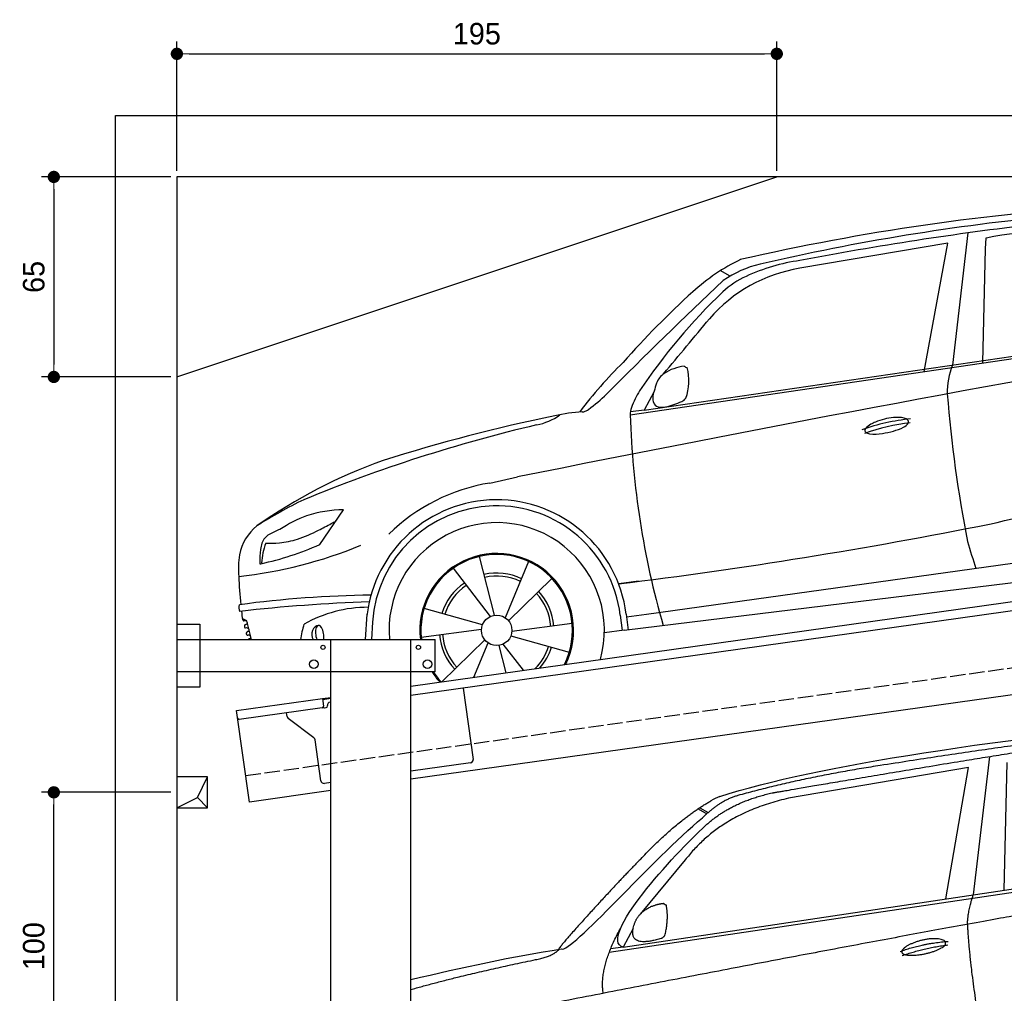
# Model space of a CAD drawing. Extents: x 13 to 6414, y 0 to 5751.
# Tile 2 of 3: x 13 to 3214, y 2587 to 5751. Entities that reach past the tile are written whole.
import ezdxf

# ---------------------------------------------------------------- set-up
doc = ezdxf.new("R2010")
doc.units = 0
doc.header["$LTSCALE"] = 10
doc.header["$MEASUREMENT"] = 0
doc.linetypes.add('GEN3', pattern=[6.25, 5, -1.25])
doc.layers.get('0').update_dxf_attribs({"linetype": 'CONTINUOUS'})
doc.layers.get('DEFPOINTS').update_dxf_attribs({"linetype": 'CONTINUOUS'})
for name, color, linetype in [('3', 6, 'GEN3'), ('BREAKTHROUGH', 1, 'CONTINUOUS'), ('CAR', 1, 'CONTINUOUS')]:
    doc.layers.add(name, color=color, linetype=linetype)
doc.layers.add('AM_0', color=7, linetype='CONTINUOUS', lineweight=30)
doc.layers.add('AM_5', color=3, linetype='CONTINUOUS', lineweight=15)
doc.dimstyles.new('KLAUS_DXF', dxfattribs={"dimscale": 20, "dimtxt": 3.5, "dimasz": 2, "dimexe": 2, "dimexo": 1, "dimgap": 1.5, "dimtad": 1, "dimlfac": 0.1, "dimdsep": 46, "dimtxsty": 'STANDARD', "dimblk": 'DOT', "dimcen": 2, "dimclrd": 256, "dimclre": 256, "dimclrt": 2, "dimadec": 0, "dimazin": 0, "dimtfac": 1, "dimtmove": 2, "dimatfit": 3, "dimfxl": 1, "dimtolj": 1, "dimarcsym": 0})

# ---------------------------------------------------------------- blocks, each defined once
blk = doc.blocks.new('_DOT')
at = {"color": 0, "linetype": 'ByBlock'}
blk.add_line((-0.5, 0), (-1, 0), dxfattribs=at)
at = {"color": 0, "linetype": 'ByBlock', "const_width": 0.5}
blk.add_lwpolyline([(-0.25, 0, 1), (0.25, 0, 1)], format="xyb", close=True, dxfattribs=at)
blk = doc.blocks.new('*D5')
at = {"layer": 'AM_5', "lineweight": -2, "transparency": 16777216}
for p, q in [((524.1, 5260), (524.1, 5680)), ((2474.1, 5260), (2474.1, 5680)), ((564.1, 5640), (2434.1, 5640))]:
    blk.add_line(p, q, dxfattribs=at)
at = {"layer": 'DEFPOINTS', "color": 0, "transparency": 16777216}
for p in [(2474.1, 5640), (524.1, 5240), (2474.1, 5240)]:
    blk.add_point(p, dxfattribs=at)
at = {"layer": 'AM_5', "lineweight": -2, "transparency": 16777216, "xscale": 40, "yscale": 40, "zscale": 40, "rotation": 180}
blk.add_blockref('_DOT', (524.1, 5640), dxfattribs=at)
at = {"layer": 'AM_5', "lineweight": -2, "transparency": 16777216, "xscale": 40, "yscale": 40, "zscale": 40}
blk.add_blockref('_DOT', (2474.1, 5640), dxfattribs=at)
at = {"layer": 'AM_5', "color": 2, "transparency": 16777216, "insert": (1499.1, 5705), "char_height": 70, "attachment_point": 5}
blk.add_mtext('\\A1;195', dxfattribs=at)
blk = doc.blocks.new('*D7')
at = {"layer": 'AM_5', "lineweight": -2, "transparency": 16777216}
for p, q in [((504.1, 5240), (84.1, 5240)), ((124.1, 5200), (124.1, 4630)), ((504.1, 4590), (84.1, 4590))]:
    blk.add_line(p, q, dxfattribs=at)
at = {"layer": 'DEFPOINTS', "color": 0, "transparency": 16777216}
for p in [(524.1, 5240), (124.1, 4590), (524.1, 4590)]:
    blk.add_point(p, dxfattribs=at)
at = {"layer": 'AM_5', "lineweight": -2, "transparency": 16777216, "xscale": 40, "yscale": 40, "zscale": 40}
for p, rotation in [((124.1, 5240), 90), ((124.1, 4590), 270)]:
    blk.add_blockref('_DOT', p, dxfattribs=dict(at, rotation=rotation))
at = {"layer": 'AM_5', "color": 2, "transparency": 16777216, "insert": (59.1, 4915), "char_height": 70, "attachment_point": 5, "rotation": 90}
blk.add_mtext('\\A1;65', dxfattribs=at)
blk = doc.blocks.new('*D10')
at = {"layer": 'AM_5', "lineweight": -2, "transparency": 16777216}
for p, q in [((504.1, 3240), (84.1, 3240)), ((124.1, 2280), (124.1, 3200)), ((5804.1, 2240), (84.1, 2240))]:
    blk.add_line(p, q, dxfattribs=at)
at = {"layer": 'DEFPOINTS', "color": 0, "transparency": 16777216}
for p in [(124.1, 3240), (524.1, 3240), (5824.1, 2240)]:
    blk.add_point(p, dxfattribs=at)
at = {"layer": 'AM_5', "lineweight": -2, "transparency": 16777216, "xscale": 40, "yscale": 40, "zscale": 40}
for p, rotation in [((124.1, 3240), 90), ((124.1, 2240), 270)]:
    blk.add_blockref('_DOT', p, dxfattribs=dict(at, rotation=rotation))
at = {"layer": 'AM_5', "color": 2, "transparency": 16777216, "insert": (59.1, 2740), "char_height": 70, "attachment_point": 5, "rotation": 90}
blk.add_mtext('\\A1;100', dxfattribs=at)
blk = doc.blocks.new('car_150')
at = {"layer": 'CAR'}
for p, q in [((12096.6, 1708.3), (11989, 1268.4)), ((12024, 1680.6), (11430.7, 1652.9)), ((11899, 1265.9), (12024, 1680.6)), ((12090.6, 1271.1), (12150.5, 1682.1)), ((11135.2, 1654.5), (11161.3, 1635)), ((11141, 1657.4), (11166.4, 1638.4)), ((11073.9, 1494.7), (10907.2, 1337.8)), ((10878.7, 1293.9), (10839.1, 1237.2)), ((10839.1, 1237.2), (12874.8, 1292.4)), ((10792.4, 1227), (12873.3, 1279.9)), ((10839.1, 1237.2), (10797.9, 1237.1))]:
    blk.add_line(p, q, dxfattribs=at)
blk.add_arc((11252.1, 1516.2), 174.5, 103.8736, 114.54, dxfattribs=at)
for points, degree in [([(11210.2, 1685.6), (11542.9, 1749.4), (12105.1, 1762), (12930.5, 1747.4)], 3), ([(12704.3, 1733.1), (12355.7, 1743.2), (11740.1, 1722.1)], 2), ([(11740.1, 1722.1), (11497.4, 1715.5), (11268.8, 1681.6)], 2), ([(10930.4, 1515.2), (11065.6, 1627.8), (11179.6, 1674.9)], 2), ([(11268.8, 1681.6), (11213.7, 1673.9), (11145.7, 1624)], 2), ([(11152.7, 1597.4), (11243.5, 1663), (11380.1, 1676.4)], 2), ([(11430.7, 1652.9), (11206.1, 1629.9), (11073.9, 1494.7)], 2), ([(10638.9, 1256.3), (10666.6, 1238), (10970.1, 1510.3), (11145.7, 1624)], 3), ([(10839.1, 1237.2), (10755.1, 1275), (11042.6, 1519.1), (11152.7, 1597.4)], 3), ([(10930.4, 1515.2), (10850.9, 1452.6), (10750.8, 1366.4), (10624.3, 1257.8), (10630.3, 1256.1)], 4), ([(10886.5, 1311.8), (10902.2, 1342.5), (10944.6, 1357.7)], 2), ([(10944.6, 1357.7), (10973.1, 1364.2), (10986, 1363.3)], 2), ([(10978.5, 1259), (10998.5, 1312.5), (10994.7, 1357.3)], 2), ([(10986, 1363.3), (10992.2, 1357.4), (10994.7, 1357.3)], 2), ([(10756.8, 1096.7), (10752.3, 1180.2), (10838, 1299.8)], 2), ([(10965.2, 1251), (10843.5, 1229), (10886.5, 1311.8)], 2), ([(10140.7, 1216.8), (10314.3, 1236.6), (10479.5, 1251.5), (10638.9, 1256.3)], 3), ([(10551.6, 1232.1), (10606.6, 1235.5), (10630, 1255)], 2), ([(10965.2, 1251), (10971.1, 1252.9), (10978.5, 1259)], 2), ([(11959.5, 1175.6), (11961.8, 1206.7), (11989, 1268.4)], 2), ([(10136.8, 1184.9), (10312.9, 1212.3), (10551.6, 1232.1)], 2), ([(12866.3, 1222.8), (11949.2, 1183.9), (10404.4, 1071.4)], 2), ([(11966.3, 684.4), (11947.2, 997.3), (11959.5, 1175.6)], 2), ([(11730.9, 1114.3), (11806, 1132.5), (11889.6, 1128.1)], 2), ([(11736.2, 1100.5), (11810, 1116.4), (11887.9, 1117)], 2)]:
    blk.add_open_spline(points, degree=degree, dxfattribs=at)
for points, degree, knots in [([(11380.1, 1676.4), (11407, 1677.9), (11545.9, 1684.7), (12131.3, 1711.8), (12584.9, 1726.7), (12852.7, 1717.4), (12926.2, 1712.9)], 4, [0.0821318, 0.0821318, 0.0821318, 0.0821318, 0.0821318, 0.258851, 0.508851, 0.6086078, 0.6086078, 0.6086078, 0.6086078, 0.6086078]), ([(11736, 1111.2), (11735, 1119.4), (11755.7, 1136.1), (11838.1, 1157.7), (11931.6, 1126.3), (11845.9, 1093.1), (11761.1, 1092.3), (11737, 1103), (11736, 1111.2)], 5, [0, 0, 0, 0, 0, 0, 0.300106, 0.500106, 0.700106, 1, 1, 1, 1, 1, 1])]:
    blk.add_open_spline(points, degree=degree, knots=knots, dxfattribs=at)
blk = doc.blocks.new('car_150_')
at = {"layer": 'CAR'}
for p, q in [((6796.4, 5203.8), (6749.6, 4774.1)), ((6853.7, 5152.6), (6855.4, 5188)), ((6731.9, 5170.4), (6250.5, 5084.7)), ((6657.9, 4752.4), (6731.9, 5170.4)), ((6848, 4782.8), (6853.7, 5152.6)), ((5993.7, 5075.5), (6021.3, 5060)), ((5703.5, 4603.8), (7639.4, 4905.3)), ((5748.6, 4619.9), (7636.9, 4910.7)), ((5780.5, 4681.2), (5748.6, 4619.9)), ((5748.6, 4619.9), (5704.1, 4614.4)), ((5249.2, 4379.1), (5338.8, 4399.4)), ((4697.5, 4174.8), (4774.2, 4288.5)), ((7646, 4233.7), (5761.2, 3956.2)), ((5689.3, 3904.2), (7721.3, 4169.7)), ((5267.2, 3949.5), (5216.9, 4139.6)), ((5131.5, 4101.3), (5253.2, 3945.1)), ((5377, 4125.1), (5302.6, 3941.6)), ((5313.4, 3931.7), (5452.9, 4070.3)), ((5734.4, 4063.7), (5670.2, 4054.4)), ((5228.7, 3918.3), (5038.9, 3969.8)), ((4848.5, 3866.9), (4853.3, 3950.1)), ((5676.1, 3953), (5682.6, 3903)), ((5695.3, 3956.7), (5702.3, 3904.6)), ((5761.2, 3956.2), (5696.7, 3946.7)), ((4463, 3925.5), (4449.3, 3931.7)), ((4478.1, 3864), (4463, 3925.5)), ((4871, 3924.2), (4867.7, 3867.1)), ((5520.5, 3924.4), (5324.3, 3897.1)), ((5029.4, 3876.7), (5225.5, 3904)), ((5321.2, 3882.8), (5511, 3831.3)), ((5689.3, 3904.2), (5624.9, 3894.7)), ((5693.6, 3903), (5693.4, 3904.4)), ((5236.4, 3869.4), (5098.3, 3732.1)), ((5201.8, 3747.5), (5247.2, 3859.5)), ((5282.7, 3851.6), (5306.1, 3763)), ((5362.6, 3771.4), (5296.6, 3856))]:
    blk.add_line(p, q, dxfattribs=at)
blk.add_circle((5274.9, 3900.5), 49.6, dxfattribs=at)
for centre, radius, start, end in [((7789.8, -2196.4), 7510.5, 93.98671, 103.34369), ((7832, -2016.5), 7316.4, 95.93048, 103.51969), ((8420.8, -5897.3), 11219.4, 97.21892, 101.14982), ((7172.2, 3570.1), 1648.6, 86.675, 101.0812), ((6369.1, 4495.1), 691, 116.7379, 132.3431), ((6201.5, 4763.5), 343, 103.4667, 125.4361), ((6350.7, 4468.3), 649.6, 98.8053, 114.966), ((6334.6, 4596.8), 495.1, 99.7778, 139.4616), ((6198.6, 4795.1), 289.1, 114.9669, 132.9751), ((16376, -5840.1), 15034.9, 133.62631, 135.64425), ((7916.9, 2827.8), 2966, 132.7499, 138.9847), ((7375.2, 3598.3), 1967.4, 134.2877, 146.5676), ((-7504.4, 15798.6), 17309.5, 320.2865, 321.05623), ((23478.9, -82093.6), 88374.8, 100.314221, 101.844925), ((6785.7, 3674.9), 1560, 135.1926, 143.0399), ((6968.3, 4687.6), 235.2, 158.4398, 181.8198), ((5855.8, 4681.9), 72.4, 126.8445, 158.9345), ((5900.3, 4601.6), 163.8, 97.8547, 122.461), ((5893.9, 4783.5), 25.3, 230.8833, 254.8365), ((5730.9, 4714.5), 162.6, 340.2124, 15.9121), ((6249.8, 4559.2), 484.9, 162.136, 165.4233), ((5974.7, 4532.8), 283.9, 148.234, 160.3893), ((5839.4, 4659.9), 62.7, 160.1048, 192.641), ((11032.1, 5061.2), 4315.7, 185.0649, 191.497), ((5219.7, 5082.4), 578.1, 307.0227, 314.6325), ((5799, 4651.6), 21.4, 194.7275, 255.3644), ((5765.4, 4865), 240, 282.6947, 296.0598), ((5854.8, 4683.6), 37.8, 295.0816, 320.3292), ((5588.7, 4062.1), 552.5, 94.2768, 103.6553), ((5550.3, 4620.6), 8.11, 250.1456, 287.5426), ((5536.3, 4662.4), 52.1, 288.3782, 307.1689), ((5773, 4605.4), 69.5, 160.9863, 181.3925), ((5806, 4684.5), 55, 256.9162, 282.7206), ((6555.9, -591.8), 5305.5, 101.9397, 108.1631), ((5359, 4763.4), 198.5, 281.8153, 305.5588), ((8463.1, 4706.9), 2761.5, 182.1406, 196.5413), ((6678.4, 3960), 641.1, 95.6739, 110.23), ((6714.8, 3846), 746.7, 97.7602, 109.4871), ((6511.9, 4529.5), 56.5, 117.5739, 139.7431), ((6556.2, 4456.4), 141.9, 113.051, 119.7567), ((6579.7, 4401.1), 202, 95.7397, 113.0418), ((6572.1, 4501), 101.9, 77.9179, 97.1178), ((6578, 4602.8), 34.7, 293.7707, 328.944), ((6590.5, 4578.8), 22, 41.5106, 82.3926), ((6600.7, 4588.6), 7.87, 332.2411, 37.1044), ((6563.2, -224.9), 4933.2, 103.6433, 112.8807), ((6473.1, 4559.6), 6.98, 148.4433, 236.3583), ((6482.8, 4555.5), 17.5, 143.252, 153.6365), ((6485.3, 4576.9), 28.1, 235.1398, 263.0974), ((6498.4, 4696.1), 148.1, 263.5965, 279.8078), ((6485.2, 4810.8), 263.4, 278.3825, 286.3185), ((6514.5, 4717.4), 165.5, 285.6686, 297.879), ((5473.6, 2868.9), 1680.6, 109.8811, 125.6996), ((4718.4, 13397.3), 9389.8, 283.27023, 288.22372), ((5347.7, 3787.7), 599.5, 99.4563, 135.2463), ((5274.9, 3900.5), 424.2, 7.6054, 174.1435), ((5290, 3006.3), 1463.6, 116.1425, 123.0006), ((5274.9, 3900.5), 404.6, 7.4461, 176.652), ((4821.9, 3842.5), 457.4, 111.5235, 123.7358), ((4788.8, 3840.1), 448.6, 91.8728, 107.4728), ((3478.9, 20650.4), 16740, 277.5215, 281.70059), ((4591.1, 4112.8), 155.8, 129.0735, 170.2567), ((4090.2, 5389.3), 1314.7, 297.3014, 299.3461), ((1642.7, 9776), 6338, 299.19808, 299.35085), ((5274.9, 3900.5), 350, 344.7595, 185.4081), ((4560.8, 4159.8), 54.1, 121.0438, 160.4104), ((4638.6, 4030.4), 205.1, 110.1655, 121.016), ((4470, 4648.2), 482, 288.7883, 297.5963), ((10354.9, 5294.5), 3716.4, 197.1116, 198.5255), ((4265.6, 5519.8), 1460.4, 276.6717, 292.7799), ((4605.1, 4144.1), 101.1, 160.4373, 172.717), ((4288.4, 5079), 992.4, 282.7108, 294.3423), ((4771.6, 4092.7), 263.9, 161.2023, 175.406), ((4524.9, 4691.6), 513.9, 269.6579, 274.6226), ((4540.1, 4446.8), 268.7, 275.5994, 288.4704), ((4694.2, 4095.7), 260.3, 170.4023, 185.8106), ((4846.1, 4120.1), 343.2, 173.8491, 181.1247), ((5274.9, 3900.5), 250, 334.2204, 187.3999), ((5274.9, 3900.5), 246.4, 333.6424, 187.5031), ((4516, 4111.7), 13.2, 172.6602, 179.4448), ((4504.5, 4111.7), 1.68, 176.5148, 216.8635), ((4503.9, 4111.6), 1.17, 228.5991, 268.7375), ((4504.2, 4113.7), 3.28, 265.7365, 276.9323), ((4502.5, 4125.1), 14.8, 278.0677, 286.9135), ((4509.2, 4108.9), 4.93, 79.0963, 97.6038), ((4510, 4113), 0.733, 6.2885, 80.4347), ((4506.1, 4114.7), 5.07, 323.9174, 331.3878), ((4509.3, 4113.1), 1.47, 327.5409, 2.1078), ((5378.2, 4096.9), 943.3, 181.673, 187.2581), ((5274.9, 3900.5), 186.2, 64.7762, 103.2667), ((5274.9, 3900.5), 176.5, 64.6018, 103.1816), ((5274.9, 3900.5), 186.2, 124.7762, 163.2667), ((5274.9, 3900.5), 176.5, 124.6018, 163.1816), ((4936.3, 483.7), 3528.8, 91.1472, 98.1214), ((5274.9, 3900.5), 176.5, 4.6018, 43.1816), ((5274.9, 3900.5), 186.2, 4.7762, 43.2667), ((4457.7, 3968.2), 21.9, 156.0253, 215.5065), ((5072.1, -1240.1), 5233.9, 92.3207, 96.9379), ((4860, 3549.1), 423.1, 90.431, 119.996), ((1908.1, 3553.3), 2569.2, 8.3837, 9.0214), ((4452.8, 3928.2), 2.97, 184.2611, 274.7479), ((4455.5, 3904.1), 21.2, 83.7255, 96.7887), ((4463, 3907.1), 7.95, 171.9148, 213.9713), ((4462, 3906.9), 7.07, 110.1419, 169.692), ((4457.1, 3918.1), 7.17, 46.6328, 84.1419), ((4060.2, 4920.7), 1083.4, 291.6316, 291.8317), ((4455.4, 3916.7), 9.38, 10.2415, 45.0553), ((4462, 3917.5), 2.78, 294.3937, 16.9457), ((4933.6, 3827), 298.6, 162.7581, 172.637), ((4458.1, 3903.7), 2.07, 210.4236, 276.5339), ((4462.4, 3863.7), 38.1, 90.77, 96.15), ((4465.9, 3883.6), 5.13, 165.9943, 272.3492), ((4468.6, 3883.1), 7.77, 119.1063, 167.3046), ((4462.4, 3893.7), 8.13, 53.8033, 93.6758), ((4472.3, 3872.8), 18.7, 103.9636, 113.595), ((4466.9, 3859.8), 18.8, 77.6783, 92.3731), ((4461.7, 3893.5), 8.82, 22.7188, 50.789), ((4467.2, 3894.3), 3.34, 278.8144, 338.5371), ((4464.4, 3894.2), 6.04, 349.235, 26.6316), ((4469, 3871.6), 6.79, 44.1289, 73.3581), ((4466.9, 3869.7), 9.62, 19.4547, 43.3298), ((4471.2, 3870.9), 5.16, 343.8421, 23.0062), ((5274.9, 3900.5), 186.2, 184.7762, 223.2667), ((5274.9, 3900.5), 176.5, 184.6018, 223.1816), ((4472.8, 3861.5), 5.54, 118.4717, 154.1314), ((4480.5, 3842.4), 26.1, 104.99, 113.204), ((4473.1, 3871), 3.47, 281.0568, 332.7546), ((5274.9, 3900.5), 176.5, 315.6124, 343.1816), ((5274.9, 3900.5), 186.2, 319.3932, 343.2667), ((5274.9, 3900.5), 250, 213.2019, 222.6786), ((5274.9, 3900.5), 246.4, 213.7482, 223.2566)]:
    blk.add_arc(centre, radius, start, end, dxfattribs=at)
for centre, major_axis, ratio, start_param, end_param in [((4699.7, 3882.5), (4.4, -29.4), 0.870747, 3.078863, 5.190641), ((4699.8, 3882.5), (-4.4, 29.6), 0.439627, 4.05108, 8.39242), ((4699.7, 3882.6), (4.4, -29.5), 0.784824, 3.019947, 3.143719)]:
    blk.add_ellipse(centre, major_axis=major_axis, ratio=ratio, start_param=start_param, end_param=end_param, dxfattribs=at)

msp = doc.modelspace()

# ---------------------------------------------------------------- linework, layer by layer
for p, q in [((324.09, 240), (324.09, 5440)), ((324.09, 5440), (6024.074, 5440)), ((5824.081, 5240), (524.081, 5240)), ((524.081, 5240), (524.081, 490)), ((524.081, 4590), (2474.081, 5240)), ((1284.081, 3585.181), (3762.92, 3933.559)), ((3770.066, 3904.269), (1284.081, 3554.886)), ((524.081, 3786.226), (599.081, 3786.226)), ((599.081, 3786.226), (599.081, 3581.226)), ((524.081, 3736.226), (1364.081, 3736.226)), ((1024.081, 2266.226), (1024.081, 3736.226)), ((1284.081, 496.226), (1284.081, 3736.226)), ((1364.081, 3631.226), (1364.081, 3736.226)), ((3988.805, 3662.357), (1284.081, 3282.233)), ((1364.081, 3631.226), (524.081, 3631.226)), ((599.081, 3581.226), (524.081, 3581.226)), ((1454.82, 3578.882), (1487.386, 3347.159)), ((717.846, 3505.602), (997.597, 3544.919)), ((997.597, 3544.919), (1024.081, 3548.641)), ((997.597, 3544.919), (1001.076, 3520.162)), ((1024.081, 3544.601), (998.153, 3540.957)), ((1013.594, 3520.911), (1013.454, 3521.901)), ((1021.965, 3533.196), (1024.081, 3533.493)), ((759.598, 3208.522), (717.846, 3505.602)), ((996.821, 3514.515), (726.973, 3476.59)), ((882.114, 3486.419), (880.464, 3498.162)), ((1004.387, 3514.568), (1009.338, 3515.264)), ((969.738, 3416.723), (885.999, 3479.825)), ((992.252, 3277.573), (973.623, 3410.128)), ((1478.875, 3335.865), (1284.081, 3308.488)), ((1024.081, 3271.948), (1003.547, 3269.062)), ((1024.081, 3245.692), (759.598, 3208.522))]:
    msp.add_line(p, q)
for centre, radius in [((999.081, 3711.226), 7), ((1309.081, 3711.226), 7), ((969.081, 3656.226), 14), ((1339.081, 3656.226), 14)]:
    msp.add_circle(centre, radius)
for centre, radius, start, end in [((1008.642, 3520.215), 5, 278, 8), ((1023.357, 3523.293), 10, 98, 188), ((996.125, 3519.466), 5, 278, 8), ((1003.691, 3519.519), 5, 221.236717, 278), ((726.277, 3481.541), 5, 188, 278), ((892.017, 3487.811), 10, 188, 233), ((963.72, 3408.734), 10, 8, 53), ((1477.483, 3345.768), 10, 278, 8), ((1002.155, 3278.965), 10, 188, 278)]:
    msp.add_arc(centre, radius, start, end)
at = {"layer": '3'}
msp.add_line((747.49, 3294.675), (5754.898, 3998.42), dxfattribs=at)
at = {"layer": 'BREAKTHROUGH'}
for p, q in [((591.454, 3222.953), (624.081, 3290)), ((524.081, 3190), (591.454, 3222.953)), ((591.235, 3222.846), (624.081, 3190))]:
    msp.add_line(p, q, dxfattribs=at)
msp.add_lwpolyline([(624.081, 3290), (524.081, 3290), (524.081, 3190), (624.081, 3190)], close=True, dxfattribs=at)

# ---------------------------------------------------------------- block references
at = {"layer": 'AM_0', "rotation": 359.5505213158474}
msp.add_blockref('car_150_', (-3741.707, -92.568), dxfattribs=at)
at = {"layer": 'CAR', "color": 2, "rotation": 6.973897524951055}
msp.add_blockref('car_150', (-8633.82, 192.147), dxfattribs=at)

# ---------------------------------------------------------------- dimensions: what is measured, and where the dimension line sits
at = {"layer": 'AM_5'}
dim = msp.add_linear_dim(base=(2474.081, 5640), p1=(524.081, 5240), p2=(2474.081, 5240), dimstyle='KLAUS_DXF', override={"dimtol": 0, "dimlim": 0, "dimtp": 0, "dimtm": 0, "dimtfac": 1, "dimtdec": 2, "dimtolj": 1, "dimtzin": 7}, dxfattribs=at)
dim.commit()
dim.dimension.update_dxf_attribs({"geometry": '*D5', "text_midpoint": (1499.081, 5705)})
for base, p1, p2, override, picture, middle in [((124.09, 4590), (524.081, 5240), (524.081, 4590), {"dimtol": 0, "dimlim": 0, "dimtp": 0, "dimtm": 0, "dimtfac": 1, "dimtdec": 2, "dimtolj": 1, "dimtzin": 7}, '*D7', (59.09, 4915)), ((124.09, 3240), (5824.081, 2240), (524.081, 3240), {"dimpost": '', "dimtol": 0, "dimlim": 0, "dimtp": 0, "dimtm": 0, "dimtfac": 1, "dimtdec": 2, "dimtolj": 1, "dimtzin": 7}, '*D10', (59.09, 2740))]:
    dim = msp.add_linear_dim(base=base, p1=p1, p2=p2, angle=90, dimstyle='KLAUS_DXF', override=override, dxfattribs=at)
    dim.commit()
    dim.dimension.update_dxf_attribs({"geometry": picture, "text_midpoint": middle})

doc.saveas('drawing.dxf')
